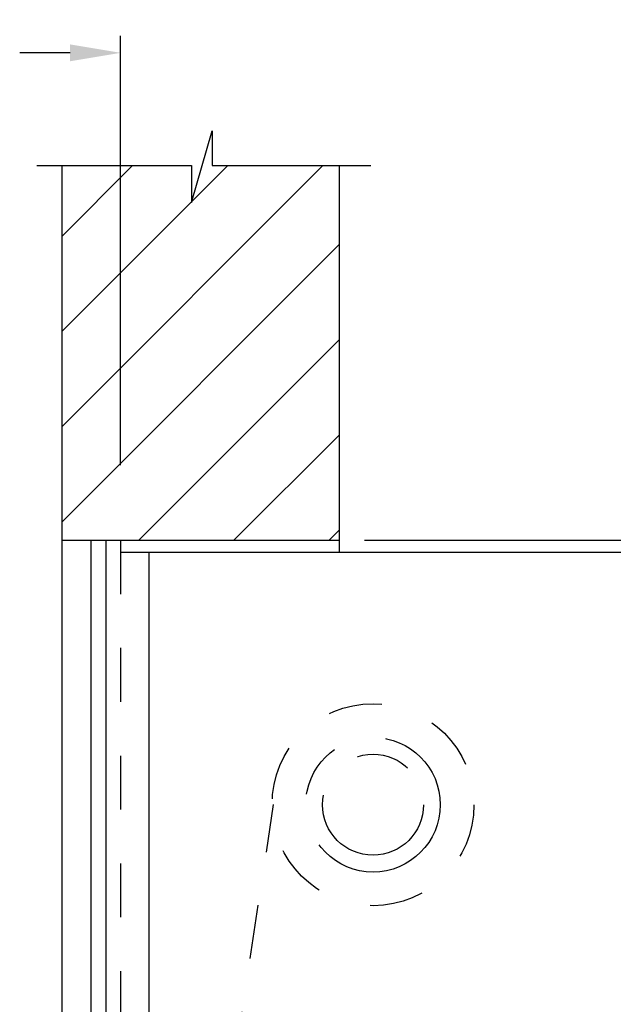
# Model space of a CAD drawing. Header units: inches. Extents: x 169.6 to 213.8, y 195 to 266.5.
# Tile 30 of 58: x 210.2 to 211.3, y 204.6 to 206.4. Entities that reach past the tile are written whole.
import ezdxf

# ---------------------------------------------------------------- set-up
doc = ezdxf.new("R2010")
doc.units = ezdxf.units.IN
doc.header["$LTSCALE"] = 0.25
doc.header["$MEASUREMENT"] = 0
for name, pattern in [('CENTER', [2, 1.25, -0.25, 0.25, -0.25]), ('HIDDEN', [0.375, 0.25, -0.125]), ('HIDDEN2', [0.1875, 0.125, -0.0625])]:
    doc.linetypes.add(name, pattern=pattern)
doc.layers.add('ANNOTATIONS', color=1, linetype='Continuous')
doc.layers.add('RHX RH F.O.H.', color=7, linetype='Continuous')
doc.styles.add('ARIAL', font='arial.ttf', dxfattribs={"height": 0.09375})
doc.dimstyles.new('STANDARD$0', dxfattribs={"dimtxt": 0.09375, "dimasz": 0.09375, "dimexe": 0.03125, "dimexo": 0.046875, "dimgap": 0.09, "dimtad": 0, "dimtih": 1, "dimtoh": 1, "dimdec": 4, "dimzin": 0, "dimdsep": 46, "dimtxsty": 'ARIAL', "dimcen": 0.09, "dimadec": 0, "dimazin": 0, "dimtfac": 1, "dimtdec": 4, "dimtofl": 0, "dimtmove": 0, "dimatfit": 1, "dimfxl": 1, "dimtolj": 1, "dimtzin": 0, "dimarcsym": 0})

# ---------------------------------------------------------------- blocks, each defined once
blk = doc.blocks.new('*D24')
at = {"layer": 'ANNOTATIONS', "color": 0, "lineweight": -2, "transparency": 16777216}
for p, q in [((210.3645, 205.5717), (210.3645, 206.3683)), ((211.302, 205.4567), (211.302, 206.3683)), ((210.2707, 206.337), (210.177, 206.337)), ((211.3957, 206.337), (211.4895, 206.337))]:
    blk.add_line(p, q, dxfattribs=at)
at = {"layer": 'ANNOTATIONS', "color": 0, "transparency": 16777216}
for points in [[(210.2707, 206.3526), (210.2707, 206.3214), (210.3645, 206.337)], [(211.3957, 206.3526), (211.3957, 206.3214), (211.302, 206.337)]]:
    blk.add_solid(points, dxfattribs=at)
at = {"layer": 'defpoints', "color": 0, "transparency": 16777216}
for p in [(211.302, 206.337), (210.3645, 205.5248), (211.302, 205.4098)]:
    blk.add_point(p, dxfattribs=at)
at = {"layer": 'ANNOTATIONS', "color": 0, "transparency": 16777216, "insert": (211.9911, 206.337), "char_height": 0.09375, "attachment_point": 5, "style": 'ARIAL'}
blk.add_mtext('\\A1;PROJECTION', dxfattribs=at)
blk = doc.blocks.new('*D26')
at = {"layer": 'ANNOTATIONS', "color": 0, "lineweight": -2, "transparency": 16777216}
for p, q in [((212.4432, 205.5258), (212.4432, 205.6213)), ((212.4432, 205.6213), (212.537, 205.6213)), ((210.8176, 205.432), (212.4745, 205.432)), ((211.3489, 205.4098), (212.4745, 205.4098)), ((212.4432, 205.316), (212.4432, 205.2223))]:
    blk.add_line(p, q, dxfattribs=at)
at = {"layer": 'ANNOTATIONS', "color": 0, "transparency": 16777216}
for points in [[(212.4276, 205.5258), (212.4589, 205.5258), (212.4432, 205.432)], [(212.4276, 205.316), (212.4589, 205.316), (212.4432, 205.4098)]]:
    blk.add_solid(points, dxfattribs=at)
at = {"layer": 'defpoints', "color": 0, "transparency": 16777216}
for p in [(210.7707, 205.432), (212.4432, 205.432), (211.302, 205.4098)]:
    blk.add_point(p, dxfattribs=at)
at = {"layer": 'ANNOTATIONS', "color": 0, "transparency": 16777216, "insert": (212.7311, 205.6213), "char_height": 0.09375, "attachment_point": 5, "style": 'ARIAL'}
blk.add_mtext('\\A1;1/4"', dxfattribs=at)

msp = doc.modelspace()

# ---------------------------------------------------------------- hatches: boundary and pattern name
at = {"layer": 'RHX RH F.O.H.', "linetype": 'Continuous'}
h = msp.add_hatch(dxfattribs=at)
h.set_pattern_fill('ANSI31', color=256, style=0)
h.set_pattern_definition([(45, (8.14122, -56.04494), (-0.08838835, 0.08838835), [])])
h.paths.add_polyline_path([(210.77073, 205.39321), (210.77073, 206.12781), (210.53423, 206.12781), (210.53423, 206.19246), (210.49582, 206.05911), (210.49582, 206.12781), (210.2551, 206.12781), (210.2551, 205.57751)])
h.paths.add_polyline_path([(210.2551, 205.57751), (210.2551, 205.43201), (210.77073, 205.43201), (210.77073, 205.37945), (210.77073, 205.39321)])

# ---------------------------------------------------------------- linework, layer by layer
for p, q in [((210.49582, 206.05911), (210.53423, 206.19246)), ((210.53423, 206.19246), (210.53423, 206.12781)), ((210.20871, 206.12781), (210.49582, 206.12781)), ((210.2551, 206.12781), (210.2551, 200.65979)), ((210.49582, 206.12781), (210.49582, 206.05911)), ((210.53423, 206.12781), (210.82942, 206.12781)), ((210.77073, 205.40979), (210.77073, 206.12781)), ((210.2551, 205.43201), (210.77073, 205.43201)), ((210.309, 205.43201), (210.309, 200.65979)), ((210.3367, 205.43201), (210.3367, 200.65979)), ((210.36448, 205.40979), (211.30198, 205.40979)), ((210.41725, 204.40979), (210.41725, 205.40979))]:
    msp.add_line(p, q, dxfattribs=at)
at = {"layer": 'RHX RH F.O.H.', "linetype": 'HIDDEN2'}
msp.add_line((210.36448, 205.43201), (210.36448, 200.65979), dxfattribs=at)
at = {"layer": 'RHX RH F.O.H.', "linetype": 'HIDDEN'}
msp.add_line((210.57541, 204.45768), (210.64837, 204.94119), dxfattribs=at)
msp.add_circle((210.83323, 204.94104), 0.1875, dxfattribs=at)
at = {"layer": 'RHX RH F.O.H.', "linetype": 'CENTER'}
for radius in [0.125, 0.09375]:
    msp.add_circle((210.83323, 204.94104), radius, dxfattribs=at)

# ---------------------------------------------------------------- dimensions: what is measured, and where the dimension line sits
at = {"layer": 'ANNOTATIONS'}
dim = msp.add_linear_dim(base=(211.30198, 206.337), p1=(210.36448, 205.52483), p2=(211.30198, 205.40979), text='PROJECTION', dimstyle='STANDARD$0', dxfattribs=at)
dim.commit()
dim.dimension.update_dxf_attribs({"geometry": '*D24', "text_midpoint": (211.99109, 206.337), "dimtype": 160})
dim = msp.add_linear_dim(base=(212.44323, 205.43201), p1=(211.30198, 205.40979), p2=(210.77073, 205.43201), angle=90, text='1/4"', dimstyle='STANDARD$0', dxfattribs=at)
dim.commit()
dim.dimension.update_dxf_attribs({"geometry": '*D26', "text_midpoint": (212.73106, 205.6213), "dimtype": 160})

doc.saveas('drawing.dxf')
